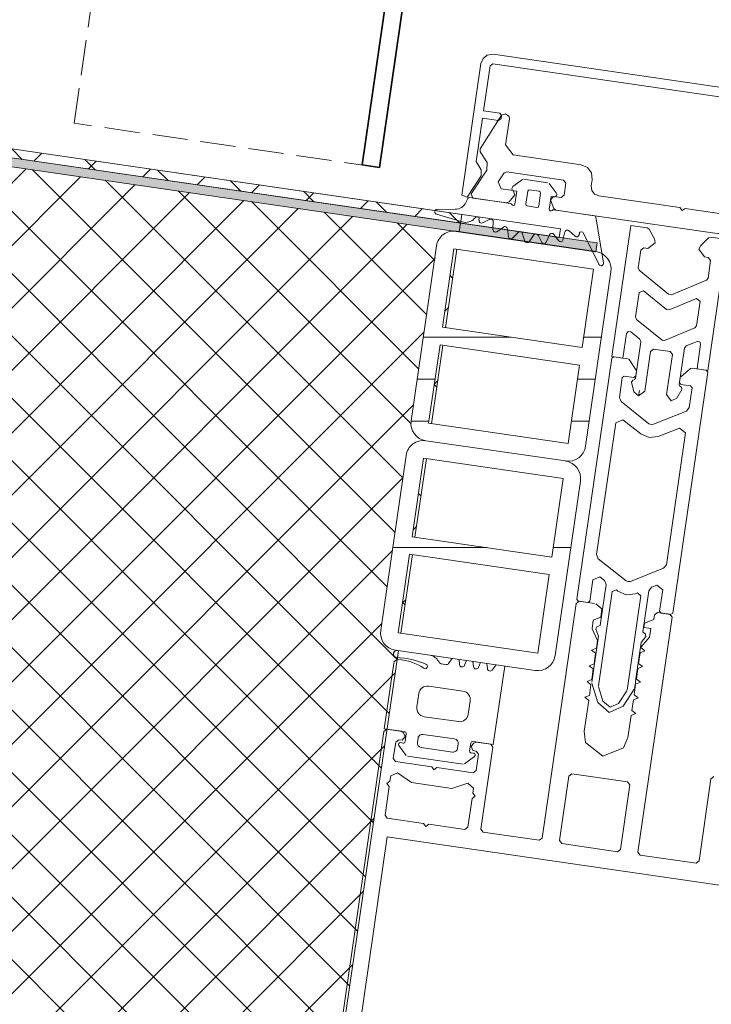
# Model space of a CAD drawing. Header units: millimetres. Extents: x 4446500 to 4448127, y 8380488 to 8381436.
# Tile 12 of 30: x 4447915 to 4447994, y 8380977 to 8381089. Entities that reach past the tile are written whole.
import ezdxf

# ---------------------------------------------------------------- set-up
doc = ezdxf.new("R2010")
doc.units = ezdxf.units.MM
doc.linetypes.add('01 Штриховая _4 мм_', pattern=[5.5, 4, -1.5])
doc.layers.add('Линии', color=7, linetype='Continuous', lineweight=18, true_color=0x00a600)
for name, color, linetype, lineweight in [('Обобщенные модели', 7, 'Continuous', 18), ('Размеры', 7, 'Continuous', 9), ('Размеры-5', 7, 'Continuous', 9), ('Тонкие линии', 7, 'Continuous', 18), ('Элементы узлов', 7, 'Continuous', 18)]:
    doc.layers.add(name, color=color, linetype=linetype, lineweight=lineweight)
doc.styles.add('GOST Common', font='GOST_Common.ttf', dxfattribs={"width": 0.9, "height": 10})
doc.dimstyles.new('ADSK_Основной_2_0_1', dxfattribs={"dimscale": 304.8, "dimtxt": 10.05715, "dimasz": 0.023196, "dimexe": 0.024606, "dimexo": 0.049213, "dimgap": 0.008202, "dimtad": 1, "dimdec": 0, "dimzin": 0, "dimdsep": 46, "dimtxsty": 'GOST Common', "dimblk1": 'OBLIQUE', "dimblk2": 'OBLIQUE', "dimsah": 1, "dimcen": 0.09, "dimdle": 0.024606, "dimazin": 0, "dimtfac": 1, "dimtdec": 4, "dimtix": 1, "dimtmove": 1, "dimatfit": 3, "dimfxl": 1, "dimtvp": 1, "dimtfill": 1, "dimtolj": 1, "dimtzin": 0, "dimarcsym": 2})
pattern_1 = [(0, (4450656.543, 8289717.818), (0, 38.1), []), (0, (4450656.543, 8289722.593), (0, 38.1), []), (0, (4450656.543, 8289727.343), (0, 38.1), []), (0, (4450656.543, 8289741.592), (0, 38.1), [])]

# ---------------------------------------------------------------- blocks, each defined once
blk = doc.blocks.new('Корп2_Кассета выпуклая - Корп2_Кассета выпуклая_Цвет DESIGN D2-21251831-Разрез 2-2')
at = {"layer": 'Обобщенные модели', "lineweight": 35}
for p, q in [((4447956.28, 8381072.32), (4447966.34, 8381141.59)), ((4447964.08, 8381139.9), (4447954.3, 8381072.61)), ((4447954.3, 8381072.61), (4447956.28, 8381072.32))]:
    blk.add_line(p, q, dxfattribs=at)
blk = doc.blocks.new('Витражная стойка в сборе - Витражная стойка в сборе-21069598-Разрез 2-2')
at = {"layer": 'Элементы узлов'}
h = blk.add_hatch(dxfattribs=at)
h.set_pattern_fill('FP_4', color=256, style=0, pattern_type=2)
h.set_pattern_definition(pattern_1)
h.paths.add_polyline_path([(4447977.93, 8381039.03), (4447978.43, 8381039.15), (4447978.89, 8381039.41), (4447979.27, 8381039.79), (4447979.53, 8381040.22), (4447979.71, 8381041.01), (4447982.55, 8381060.8), (4447982.54, 8381061.05), (4447982.42, 8381061.54), (4447982.16, 8381062), (4447981.8, 8381062.37), (4447981.34, 8381062.64), (4447980.84, 8381062.79), (4447964.73, 8381065.09), (4447964.47, 8381065.1), (4447963.98, 8381064.97), (4447963.44, 8381064.63), (4447963.16, 8381064.36), (4447962.85, 8381063.76), (4447962.76, 8381063.43), (4447959.87, 8381043.31), (4447959.87, 8381043.07), (4447960, 8381042.57), (4447960.25, 8381042.11), (4447960.61, 8381041.74), (4447961.06, 8381041.48), (4447961.89, 8381041.29), (4447977.41, 8381039.03), (4447977.89, 8381039.03)])
h.paths.add_polyline_path([(4447977.69, 8381041.01), (4447961.86, 8381043.31), (4447963.15, 8381052.22), (4447978.99, 8381049.92), (4447977.93, 8381042.64)])
h.paths.add_polyline_path([(4447979.27, 8381051.9), (4447963.44, 8381054.2), (4447964.73, 8381063.11), (4447980.57, 8381060.8), (4447979.32, 8381052.22)])
h = blk.add_hatch(dxfattribs=at)
h.set_pattern_fill('FP_4', color=256, style=0, pattern_type=2)
h.set_pattern_definition(pattern_1)
h.paths.add_polyline_path([(4447974.48, 8381015.27), (4447974.98, 8381015.4), (4447975.44, 8381015.66), (4447975.82, 8381016.04), (4447976.08, 8381016.47), (4447976.26, 8381017.26), (4447979.1, 8381037.05), (4447979.09, 8381037.3), (4447978.89, 8381037.93), (4447978.71, 8381038.25), (4447978.35, 8381038.62), (4447977.69, 8381038.95), (4447977.39, 8381039.04), (4447961.28, 8381041.34), (4447961.02, 8381041.35), (4447960.53, 8381041.22), (4447959.99, 8381040.88), (4447959.7, 8381040.59), (4447959.45, 8381040.17), (4447959.31, 8381039.68), (4447956.42, 8381019.56), (4447956.42, 8381019.32), (4447956.54, 8381018.82), (4447956.8, 8381018.36), (4447957.16, 8381017.99), (4447957.6, 8381017.73), (4447958.44, 8381017.54), (4447973.96, 8381015.28)])
h.paths.add_polyline_path([(4447974.24, 8381017.26), (4447958.41, 8381019.56), (4447959.7, 8381028.47), (4447975.53, 8381026.17), (4447974.48, 8381018.89)])
h.paths.add_polyline_path([(4447975.82, 8381028.15), (4447959.99, 8381030.45), (4447961.28, 8381039.35), (4447977.12, 8381037.05), (4447975.87, 8381028.47)])
for p, q in [((4447968.04, 8381084.7), (4447968.52, 8381085.07)), ((4447968.52, 8381085.07), (4447969.2, 8381085.17)), ((4447969.2, 8381085.17), (4448016.21, 8381078.33)), ((4447965.62, 8381069.18), (4447967.79, 8381084.11)), ((4447967.79, 8381084.11), (4447968.04, 8381084.7)), ((4447968.85, 8381083.87), (4447968.1, 8381078.76)), ((4447969.13, 8381084.08), (4447968.85, 8381083.87)), ((4448015.97, 8381077.27), (4447969.13, 8381084.08)), ((4447968.1, 8381078.76), (4447969.92, 8381078.49)), ((4447969.92, 8381078.49), (4447970.13, 8381078.21)), ((4447970.13, 8381078.21), (4447970.08, 8381077.88)), ((4447967.98, 8381077.93), (4447967.26, 8381072.99)), ((4447969.8, 8381077.67), (4447967.98, 8381077.93)), ((4447970.08, 8381077.88), (4447969.8, 8381077.67)), ((4447967.26, 8381072.99), (4447967.82, 8381072.07)), ((4447967.82, 8381072.07), (4447967.81, 8381071.36)), ((4447967.81, 8381071.36), (4447966.23, 8381068.95)), ((4447966.23, 8381068.95), (4447965.62, 8381069.18)), ((4447980.84, 8381062.79), (4447964.99, 8381065.09)), ((4447962.76, 8381063.43), (4447959.88, 8381043.59)), ((4447963.44, 8381054.2), (4447964.73, 8381063.11)), ((4447964.73, 8381063.11), (4447980.57, 8381060.8)), ((4447980.57, 8381060.8), (4447979.27, 8381051.9)), ((4447979.67, 8381040.72), (4447982.54, 8381060.5)), ((4447979.27, 8381051.9), (4447963.44, 8381054.2)), ((4447961.86, 8381043.31), (4447963.15, 8381052.22)), ((4447963.15, 8381052.22), (4447978.99, 8381049.92)), ((4447978.99, 8381049.92), (4447977.69, 8381041.01)), ((4447977.69, 8381041.01), (4447961.86, 8381043.31)), ((4447977.39, 8381039.04), (4447961.54, 8381041.34)), ((4447959.31, 8381039.68), (4447956.42, 8381019.84)), ((4447959.99, 8381030.45), (4447961.28, 8381039.35)), ((4447961.28, 8381039.35), (4447977.12, 8381037.05)), ((4447977.12, 8381037.05), (4447975.82, 8381028.15)), ((4447976.22, 8381016.97), (4447979.09, 8381036.75)), ((4447975.82, 8381028.15), (4447959.99, 8381030.45)), ((4447958.41, 8381019.56), (4447959.7, 8381028.47)), ((4447959.7, 8381028.47), (4447975.53, 8381026.17)), ((4447975.53, 8381026.17), (4447974.24, 8381017.26)), ((4447978.59, 8381022.89), (4447974.73, 8380996.27)), ((4447978.93, 8381023.15), (4447978.59, 8381022.89)), ((4447980.67, 8381022.89), (4447978.93, 8381023.15)), ((4447981.53, 8381022.26), (4447980.82, 8381022.83)), ((4447980.54, 8381020.99), (4447981.4, 8381021.34)), ((4447981.4, 8381021.34), (4447981.53, 8381022.26)), ((4447985.61, 8380994.69), (4447989.48, 8381021.31)), ((4447987.5, 8381021.6), (4447987.43, 8381021.08)), ((4447987.84, 8381021.85), (4447987.5, 8381021.6)), ((4447989.23, 8381021.65), (4447987.84, 8381021.85)), ((4447989.48, 8381021.31), (4447989.23, 8381021.65)), ((4447980.4, 8381020), (4447980.54, 8381020.99)), ((4447986.35, 8381020.65), (4447986.28, 8381020.16)), ((4447986.28, 8381020.16), (4447987.07, 8381020.04)), ((4447987.43, 8381021.08), (4447986.35, 8381020.65)), ((4447974.24, 8381017.26), (4447958.41, 8381019.56)), ((4447981.02, 8381018.7), (4447980.4, 8381020)), ((4447986.93, 8381019.06), (4447985.97, 8381017.98)), ((4447987.07, 8381020.04), (4447986.93, 8381019.06)), ((4447980.89, 8381017.8), (4447981.02, 8381018.7)), ((4447985.95, 8381017.87), (4447986.4, 8381017.51)), ((4447958.1, 8381017.59), (4447973.96, 8381015.28)), ((4447980.35, 8381017.59), (4447980.89, 8381017.8)), ((4447980.8, 8381017.23), (4447980.35, 8381017.59)), ((4447980.63, 8381016.02), (4447980.8, 8381017.23)), ((4447985.87, 8381017.3), (4447985.69, 8381016.09)), ((4447986.4, 8381017.51), (4447985.87, 8381017.3)), ((4447980.09, 8381015.8), (4447980.63, 8381016.02)), ((4447980.54, 8381015.45), (4447980.09, 8381015.8)), ((4447986.14, 8381015.73), (4447985.61, 8381015.52)), ((4447985.69, 8381016.09), (4447986.14, 8381015.73)), ((4447980.37, 8381014.24), (4447980.54, 8381015.45)), ((4447985.61, 8381015.52), (4447985.43, 8381014.31)), ((4447979.83, 8381014.02), (4447980.37, 8381014.24)), ((4447980.28, 8381013.66), (4447979.83, 8381014.02)), ((4447980.11, 8381012.46), (4447980.28, 8381013.66)), ((4447985.35, 8381013.74), (4447985.17, 8381012.53)), ((4447985.88, 8381013.95), (4447985.35, 8381013.74)), ((4447985.43, 8381014.31), (4447985.88, 8381013.95)), ((4447979.57, 8381012.24), (4447980.11, 8381012.46)), ((4447985.17, 8381012.53), (4447985.63, 8381012.17)), ((4447979.52, 8381008.41), (4447980.03, 8381011.88)), ((4447980.03, 8381011.88), (4447979.57, 8381012.24)), ((4447985.09, 8381011.96), (4447984.91, 8381010.75)), ((4447985.63, 8381012.17), (4447985.09, 8381011.96)), ((4447984.83, 8381010.17), (4447984.47, 8381007.69)), ((4447985.37, 8381010.39), (4447984.83, 8381010.17)), ((4447984.91, 8381010.75), (4447985.37, 8381010.39)), ((4447956.78, 8381008.38), (4447939.71, 8380890.91)), ((4447957.12, 8381008.63), (4447956.78, 8381008.38)), ((4447958.77, 8381008.39), (4447957.12, 8381008.63)), ((4447959.01, 8381008.21), (4447958.77, 8381008.39)), ((4447959.18, 8381007.78), (4447959.01, 8381008.21)), ((4447979.67, 8381007.12), (4447979.52, 8381008.41)), ((4447957.85, 8381005.29), (4447958.12, 8381007.17)), ((4447958.12, 8381007.17), (4447958.46, 8381007.43)), ((4447958.46, 8381007.43), (4447958.86, 8381007.37)), ((4447958.86, 8381007.37), (4447959.18, 8381007.78)), ((4447966.97, 8381007.05), (4447966.68, 8381006.69)), ((4447966.68, 8381006.69), (4447966.87, 8381006.21)), ((4447967.25, 8381007.16), (4447966.97, 8381007.05)), ((4447968.9, 8381006.92), (4447967.25, 8381007.16)), ((4447969.15, 8381006.58), (4447968.9, 8381006.92)), ((4447981.64, 8381005.58), (4447979.67, 8381007.12)), ((4447984.47, 8381007.69), (4447983.96, 8381006.5)), ((4447966.87, 8381006.21), (4447967.27, 8381006.15)), ((4447967.52, 8381005.81), (4447967.25, 8381003.93)), ((4447967.27, 8381006.15), (4447967.52, 8381005.81)), ((4447967.8, 8380997.28), (4447969.15, 8381006.58)), ((4447983.96, 8381006.5), (4447981.64, 8381005.58)), ((4447958.1, 8381004.95), (4447957.85, 8381005.29)), ((4447962.21, 8381004.36), (4447958.1, 8381004.95)), ((4447958.34, 8381003.66), (4447957.56, 8381003.32)), ((4447959.93, 8381002.57), (4447958.34, 8381003.66)), ((4447962.46, 8381004.02), (4447962.21, 8381004.36)), ((4447962.8, 8381004.27), (4447962.46, 8381004.02)), ((4447966.91, 8381003.67), (4447962.8, 8381004.27)), ((4447967.25, 8381003.93), (4447966.91, 8381003.67)), ((4447977.77, 8381003.31), (4447978.11, 8381003.56)), ((4447978.11, 8381003.56), (4447984.44, 8381002.64)), ((4447957.47, 8381002.72), (4447957.13, 8381002.47)), ((4447957.13, 8381002.47), (4447957.39, 8381002.13)), ((4447957.56, 8381003.32), (4447957.47, 8381002.72)), ((4447964.48, 8381001.91), (4447959.93, 8381002.57)), ((4447966.31, 8381002.5), (4447964.48, 8381001.91)), ((4447966.96, 8381001.95), (4447966.31, 8381002.5)), ((4447976.71, 8380995.99), (4447977.77, 8381003.31)), ((4447984.7, 8381002.3), (4447983.63, 8380994.98)), ((4447984.44, 8381002.64), (4447984.7, 8381002.3)), ((4447993.89, 8381002.99), (4447992.54, 8380993.68)), ((4447994.23, 8381003.24), (4447993.89, 8381002.99)), ((4447957.39, 8381002.13), (4447956.91, 8380998.86)), ((4447966.88, 8381001.36), (4447966.96, 8381001.95)), ((4447967.13, 8381001.02), (4447966.88, 8381001.36)), ((4447966.31, 8380997.5), (4447966.79, 8381000.76)), ((4447966.79, 8381000.76), (4447967.13, 8381001.02)), ((4447956.91, 8380998.86), (4447957.17, 8380998.52)), ((4447957.17, 8380998.52), (4447961.27, 8380997.93)), ((4447961.27, 8380997.93), (4447961.53, 8380997.59)), ((4447961.53, 8380997.59), (4447961.87, 8380997.84)), ((4447961.87, 8380997.84), (4447965.97, 8380997.24)), ((4447965.97, 8380997.24), (4447966.31, 8380997.5)), ((4447968.05, 8380996.94), (4447967.8, 8380997.28)), ((4447974.39, 8380996.02), (4447968.05, 8380996.94)), ((4447942.36, 8380894.57), (4447957.16, 8380996.4)), ((4447957.16, 8380996.4), (4448002.49, 8380989.81)), ((4447974.73, 8380996.27), (4447974.39, 8380996.02)), ((4447976.96, 8380995.65), (4447976.71, 8380995.99)), ((4447983.29, 8380994.73), (4447976.96, 8380995.65)), ((4447983.63, 8380994.98), (4447983.29, 8380994.73)), ((4447985.87, 8380994.35), (4447985.61, 8380994.69)), ((4447992.2, 8380993.43), (4447985.87, 8380994.35)), ((4447992.54, 8380993.68), (4447992.2, 8380993.43))]:
    blk.add_line(p, q, dxfattribs=at)
at = {"layer": 'Элементы узлов', "color": 127, "true_color": 0x3a7676}
for p, q in [((4447970.13, 8381078.24), (4447967.72, 8381074.42)), ((4447970.6, 8381078.42), (4447970.13, 8381078.24)), ((4447970.99, 8381078.11), (4447970.6, 8381078.42)), ((4447970.59, 8381074.89), (4447971.02, 8381077.85)), ((4447971.02, 8381077.85), (4447970.99, 8381078.11)), ((4447971.44, 8381073.75), (4447970.59, 8381074.89)), ((4447967.72, 8381074.42), (4447967.72, 8381074.09)), ((4447967.72, 8381074.09), (4447968.49, 8381072.89)), ((4447979.15, 8381072.63), (4447971.44, 8381073.75)), ((4447968.49, 8381072.89), (4447968.48, 8381072.02)), ((4447979.87, 8381072.32), (4447979.15, 8381072.63)), ((4447968.48, 8381072.02), (4447966.68, 8381069.32)), ((4447969.75, 8381070.68), (4447970.43, 8381071.7)), ((4447970.43, 8381071.7), (4447970.73, 8381071.83)), ((4447970.73, 8381071.83), (4447977.18, 8381070.9)), ((4447980.33, 8381071.7), (4447979.87, 8381072.32)), ((4447980.42, 8381070.93), (4447980.33, 8381071.7)), ((4447970.09, 8381069.91), (4447969.75, 8381070.68)), ((4447977.18, 8381070.9), (4447977.44, 8381070.56)), ((4447977.44, 8381070.56), (4447977.24, 8381069.17)), ((4447980.32, 8381070.24), (4447980.42, 8381070.93)), ((4447966.68, 8381069.32), (4447966.88, 8381068.86)), ((4447971.45, 8381069.71), (4447970.09, 8381069.91)), ((4447971, 8381068.41), (4447971.65, 8381069.22)), ((4447971.65, 8381069.22), (4447971.45, 8381069.71)), ((4447980.38, 8381069.72), (4447980.32, 8381070.24)), ((4447980.69, 8381069.31), (4447980.38, 8381069.72)), ((4447981.17, 8381069.1), (4447980.69, 8381069.31)), ((4447966.88, 8381068.86), (4447970.72, 8381068.3)), ((4447970.72, 8381068.3), (4447971, 8381068.41)), ((4447976.01, 8381069.05), (4447975.68, 8381068.64)), ((4447975.68, 8381068.64), (4447976.07, 8381067.67)), ((4447976.9, 8381068.92), (4447976.01, 8381069.05)), ((4447977.24, 8381069.17), (4447976.9, 8381068.92)), ((4447990.37, 8381067.77), (4447981.17, 8381069.1)), ((4447976.07, 8381067.67), (4447976.3, 8381067.49)), ((4447976.3, 8381067.49), (4448004.37, 8381063.41)), ((4447990.62, 8381067.43), (4447990.37, 8381067.77)), ((4447990.96, 8381067.68), (4447990.62, 8381067.43)), ((4448000.17, 8381066.34), (4447990.96, 8381067.68))]:
    blk.add_line(p, q, dxfattribs=at)
at = {"layer": 'Элементы узлов', "color": 196, "true_color": 0x400080}
for p, q in [((4447971.41, 8381070.16), (4447972.51, 8381070.96)), ((4447972.64, 8381070.99), (4447975.4, 8381070.59)), ((4447975.52, 8381070.52), (4447976.34, 8381069.44)), ((4447971.85, 8381069.62), (4447971.54, 8381069.66)), ((4447971.64, 8381068.16), (4447971.85, 8381069.62)), ((4447972.9, 8381068.17), (4447973.11, 8381069.62)), ((4447973.32, 8381069.78), (4447974.41, 8381069.62)), ((4447974.56, 8381069.41), (4447974.35, 8381067.96)), ((4447966.09, 8381068.35), (4447966.31, 8381068.81)), ((4447966.51, 8381068.91), (4447971.15, 8381068.24)), ((4447975.76, 8381069.05), (4447975.55, 8381067.6)), ((4447976.08, 8381069), (4447975.76, 8381069.05)), ((4447965.68, 8381066.16), (4447962.76, 8381067.03)), ((4447962.83, 8381067.57), (4447964.89, 8381067.59)), ((4447974.14, 8381067.8), (4447973.05, 8381067.96)), ((4447976.05, 8381067.52), (4447980.69, 8381066.85)), ((4447967.2, 8381066.69), (4447967.05, 8381066.53)), ((4447967.57, 8381066.34), (4447967.6, 8381066.52)), ((4447968.8, 8381066.45), (4447967.96, 8381066.05)), ((4447969.16, 8381065.26), (4447969.2, 8381066.19)), ((4447980.84, 8381066.7), (4447981.7, 8381061.5)), ((4447970.35, 8381065.57), (4447969.6, 8381065.03)), ((4447970.92, 8381064.46), (4447970.79, 8381065.38)), ((4447972.04, 8381064.97), (4447971.39, 8381064.31)), ((4447972.78, 8381063.98), (4447972.49, 8381064.86)), ((4447977.33, 8381065.01), (4447977.1, 8381064.11)), ((4447978.48, 8381064.52), (4447977.79, 8381065.14)), ((4447978.96, 8381064.87), (4447978.93, 8381064.69)), ((4447981.19, 8381061.33), (4447979.39, 8381064.92)), ((4447973.8, 8381064.67), (4447973.27, 8381063.91)), ((4447974.7, 8381063.83), (4447974.27, 8381064.65)), ((4447975.58, 8381064.69), (4447975.2, 8381063.84)), ((4447976.62, 8381064.01), (4447976.05, 8381064.74)), ((4447957.9, 8381016.1), (4447956.82, 8381008.67)), ((4447963.84, 8381015.94), (4447963.35, 8381016.02)), ((4447964.52, 8381016.64), (4447964.13, 8381016.07)), ((4447965.37, 8381015.95), (4447965.31, 8381016.53)), ((4447966.17, 8381016.4), (4447965.94, 8381015.87)), ((4447966.95, 8381015.72), (4447966.89, 8381016.3)), ((4447967.75, 8381016.17), (4447967.53, 8381015.64)), ((4447968.53, 8381015.49), (4447968.47, 8381016.07)), ((4447969.54, 8381015.91), (4447969.07, 8381015.33)), ((4447970.49, 8381015.77), (4447969.19, 8381006.87)), ((4447969.19, 8381006.87), (4447970.49, 8381015.77)), ((4447961.87, 8381013.5), (4447965.73, 8381012.94)), ((4447960.52, 8381011.17), (4447960.74, 8381012.66)), ((4447966.58, 8381011.81), (4447966.36, 8381010.32)), ((4447965.23, 8381009.48), (4447961.37, 8381010.04)), ((4447956.82, 8381008.67), (4447959.1, 8381008.34)), ((4447959.32, 8381008.11), (4447959.19, 8381007.22)), ((4447961.23, 8381008.04), (4447964.79, 8381007.52)), ((4447958.48, 8381006.78), (4447959.32, 8381005.64)), ((4447958.96, 8381007.05), (4447958.67, 8381007.1)), ((4447960.59, 8381007.12), (4447960.66, 8381007.61)), ((4447965.21, 8381006.95), (4447965.14, 8381006.46)), ((4447966.51, 8381006.16), (4447966.64, 8381007.05)), ((4447966.91, 8381007.21), (4447969.19, 8381006.87)), ((4447959.45, 8381005.57), (4447965.79, 8381004.65)), ((4447964.57, 8381006.03), (4447961.01, 8381006.55)), ((4447966.98, 8381005.89), (4447966.68, 8381005.93)), ((4447965.94, 8381004.68), (4447967.07, 8381005.53))]:
    blk.add_line(p, q, dxfattribs=at)
at = {"layer": 'Элементы узлов', "color": 232, "true_color": 0xbb005e}
for p, q in [((4447984.82, 8381065.73), (4447982.66, 8381050.89)), ((4447986.65, 8381065.47), (4447984.82, 8381065.73)), ((4447986.87, 8381065.32), (4447986.65, 8381065.47)), ((4447987.48, 8381064.24), (4447986.87, 8381065.32)), ((4447986.72, 8381063.13), (4447987.57, 8381063.77)), ((4447987.57, 8381063.77), (4447987.48, 8381064.24)), ((4447993.62, 8381064.34), (4447992.74, 8381063.48)), ((4447993.55, 8381049.31), (4447995.71, 8381064.15)), ((4447993.87, 8381064.42), (4447993.62, 8381064.34)), ((4447995.71, 8381064.15), (4447993.87, 8381064.42)), ((4447985.64, 8381060.94), (4447985.93, 8381062.94)), ((4447985.93, 8381062.94), (4447986.27, 8381063.2)), ((4447986.27, 8381063.2), (4447986.72, 8381063.13)), ((4447992.74, 8381063.48), (4447992.51, 8381063.05)), ((4447992.51, 8381063.05), (4447993.15, 8381062.2)), ((4447993.15, 8381062.2), (4447993.59, 8381062.13)), ((4447993.85, 8381061.79), (4447993.56, 8381059.78)), ((4447993.59, 8381062.13), (4447993.85, 8381061.79)), ((4447985.75, 8381060.66), (4447985.64, 8381060.94)), ((4447989.09, 8381057.94), (4447985.75, 8381060.66)), ((4447993.37, 8381059.55), (4447989.4, 8381057.9)), ((4447993.56, 8381059.78), (4447993.37, 8381059.55)), ((4447985.74, 8381058.15), (4447985.34, 8381055.37)), ((4447986.23, 8381058.34), (4447985.74, 8381058.15)), ((4447988.84, 8381056.21), (4447986.23, 8381058.34)), ((4447989.4, 8381057.9), (4447989.09, 8381057.94)), ((4447992.25, 8381057.46), (4447989.14, 8381056.17)), ((4447992.67, 8381057.14), (4447992.25, 8381057.46)), ((4447992.26, 8381054.37), (4447992.67, 8381057.14)), ((4447989.14, 8381056.17), (4447988.84, 8381056.21)), ((4447985.34, 8381055.37), (4447985.44, 8381055.1)), ((4447985.44, 8381055.1), (4447988.34, 8381052.74)), ((4447984.31, 8381053.5), (4447984.49, 8381053.74)), ((4447984.49, 8381053.74), (4447984.79, 8381053.69)), ((4447984.79, 8381053.69), (4447985.83, 8381052.85)), ((4447988.64, 8381052.7), (4447992.08, 8381054.13)), ((4447992.08, 8381054.13), (4447992.26, 8381054.37)), ((4447983.9, 8381050.71), (4447984.31, 8381053.5)), ((4447985.94, 8381052.57), (4447985.34, 8381048.43)), ((4447985.83, 8381052.85), (4447985.94, 8381052.57)), ((4447988.34, 8381052.74), (4447988.64, 8381052.7)), ((4447991.07, 8381052.09), (4447992.31, 8381052.6)), ((4447992.31, 8381052.6), (4447992.63, 8381052.54)), ((4447992.63, 8381052.54), (4447992.72, 8381052.28)), ((4447986.38, 8381046.94), (4447987.04, 8381051.46)), ((4447987.04, 8381051.46), (4447987.38, 8381051.72)), ((4447987.38, 8381051.72), (4447989.26, 8381051.45)), ((4447989.26, 8381051.45), (4447989.52, 8381051.11)), ((4447990.29, 8381047.71), (4447990.89, 8381051.85)), ((4447990.89, 8381051.85), (4447991.07, 8381052.09)), ((4447992.72, 8381052.28), (4447992.31, 8381049.49)), ((4447982.63, 8381050.69), (4447978.67, 8381023.38)), ((4447982.86, 8381050.86), (4447982.63, 8381050.69)), ((4447982.66, 8381050.89), (4447983.9, 8381050.71)), ((4447984.47, 8381050.63), (4447982.86, 8381050.86)), ((4447984.61, 8381050.54), (4447984.47, 8381050.63)), ((4447985.42, 8381049.33), (4447984.61, 8381050.54)), ((4447989.52, 8381051.11), (4447988.86, 8381046.58)), ((4447985.37, 8381048.68), (4447985.45, 8381049.19)), ((4447991.58, 8381049.53), (4447990.47, 8381048.6)), ((4447991.74, 8381049.57), (4447991.58, 8381049.53)), ((4447993.35, 8381049.34), (4447991.74, 8381049.57)), ((4447992.31, 8381049.49), (4447993.55, 8381049.31)), ((4447993.52, 8381049.11), (4447993.35, 8381049.34)), ((4447983.5, 8381046.24), (4447983.83, 8381048.5)), ((4447983.83, 8381048.5), (4447984.06, 8381048.66)), ((4447984.06, 8381048.66), (4447985.15, 8381048.51)), ((4447985.01, 8381048.2), (4447984.88, 8381047.96)), ((4447985.21, 8381048.27), (4447985.01, 8381048.2)), ((4447985.15, 8381048.51), (4447985.37, 8381048.68)), ((4447985.34, 8381048.43), (4447985.21, 8381048.27)), ((4447989.55, 8381021.8), (4447993.52, 8381049.11)), ((4447990.4, 8381048.47), (4447990.32, 8381047.96)), ((4447984.88, 8381047.96), (4447985.16, 8381046.87)), ((4447985.68, 8381046.41), (4447985.77, 8381047.03)), ((4447985.68, 8381046.41), (4447986.38, 8381046.94)), ((4447990.01, 8381046.17), (4447990.59, 8381047.13)), ((4447990.36, 8381047.53), (4447990.29, 8381047.71)), ((4447990.32, 8381047.96), (4447990.49, 8381047.73)), ((4447990.54, 8381047.4), (4447990.36, 8381047.53)), ((4447990.49, 8381047.73), (4447991.58, 8381047.57)), ((4447990.59, 8381047.13), (4447990.54, 8381047.4)), ((4447991.75, 8381047.35), (4447991.42, 8381045.09)), ((4447991.58, 8381047.57), (4447991.75, 8381047.35)), ((4447983.69, 8381045.78), (4447983.5, 8381046.24)), ((4447986.86, 8381043.27), (4447983.69, 8381045.78)), ((4447985.16, 8381046.87), (4447985.68, 8381046.41)), ((4447988.86, 8381046.58), (4447989.39, 8381045.87)), ((4447989.39, 8381045.87), (4447990.01, 8381046.17)), ((4447991.11, 8381044.7), (4447987.36, 8381043.2)), ((4447991.42, 8381045.09), (4447991.11, 8381044.7)), ((4447983.09, 8381043.38), (4447983.89, 8381043.7)), ((4447983.89, 8381043.7), (4447985.93, 8381042.1)), ((4447980.91, 8381028.43), (4447983.09, 8381043.38)), ((4447987.1, 8381043.17), (4447986.86, 8381043.27)), ((4447987.36, 8381043.2), (4447987.1, 8381043.17)), ((4447987.91, 8381041.81), (4447990.33, 8381042.77)), ((4447990.33, 8381042.77), (4447991.01, 8381042.23)), ((4447985.93, 8381042.1), (4447986.88, 8381041.69)), ((4447986.88, 8381041.69), (4447987.91, 8381041.81)), ((4447991.01, 8381042.23), (4447988.83, 8381027.28)), ((4447981.1, 8381027.96), (4447980.91, 8381028.43)), ((4447984.27, 8381025.46), (4447981.1, 8381027.96)), ((4447988.52, 8381026.88), (4447984.77, 8381025.39)), ((4447988.83, 8381027.28), (4447988.52, 8381026.88)), ((4447980.5, 8381025.57), (4447981.3, 8381025.89)), ((4447981.3, 8381025.89), (4447981.8, 8381025.5)), ((4447980.15, 8381023.16), (4447980.5, 8381025.57)), ((4447981.99, 8381025.03), (4447981.31, 8381020.37)), ((4447981.8, 8381025.5), (4447981.99, 8381025.03)), ((4447984.51, 8381025.36), (4447984.27, 8381025.46)), ((4447984.77, 8381025.39), (4447984.51, 8381025.36)), ((4447986.84, 8381024.33), (4447987.15, 8381024.72)), ((4447987.15, 8381024.72), (4447987.74, 8381024.96)), ((4447987.74, 8381024.96), (4447988.42, 8381024.42)), ((4447981.13, 8381013.54), (4447982.68, 8381024.23)), ((4447982.68, 8381024.23), (4447983.16, 8381024.43)), ((4447983.16, 8381024.43), (4447983.34, 8381024.28)), ((4447983.34, 8381024.28), (4447984.29, 8381023.87)), ((4447984.29, 8381023.87), (4447985.32, 8381023.99)), ((4447985.95, 8381023.76), (4447984.39, 8381013.06)), ((4447985.32, 8381023.99), (4447985.54, 8381024.08)), ((4447985.54, 8381024.08), (4447985.95, 8381023.76)), ((4447986.16, 8381019.66), (4447986.84, 8381024.33)), ((4447988.42, 8381024.42), (4447988.07, 8381022.01)), ((4447978.67, 8381023.38), (4447978.83, 8381023.15)), ((4447978.83, 8381023.15), (4447979.92, 8381022.99)), ((4447979.92, 8381022.99), (4447980.15, 8381023.16)), ((4447988.07, 8381022.01), (4447988.24, 8381021.78)), ((4447988.24, 8381021.78), (4447989.32, 8381021.63)), ((4447989.32, 8381021.63), (4447989.55, 8381021.8)), ((4447980.93, 8381020.22), (4447980.82, 8381019.96)), ((4447981.31, 8381020.37), (4447980.93, 8381020.22)), ((4447981.14, 8381019.17), (4447980.53, 8381015.02)), ((4447980.82, 8381019.96), (4447981.14, 8381019.17)), ((4447985.98, 8381018.47), (4447986.51, 8381019.13)), ((4447986.48, 8381019.41), (4447986.16, 8381019.66)), ((4447986.51, 8381019.13), (4447986.48, 8381019.41)), ((4447985.38, 8381014.32), (4447985.98, 8381018.47)), ((4447980.48, 8381014.63), (4447980.38, 8381013.95)), ((4447980.53, 8381015.02), (4447980.48, 8381014.63)), ((4447980.38, 8381013.86), (4447981.05, 8381011.64)), ((4447981.63, 8381011.81), (4447981.13, 8381013.45)), ((4447985.23, 8381013.24), (4447985.32, 8381013.92)), ((4447985.32, 8381013.92), (4447985.38, 8381014.32)), ((4447984.36, 8381012.98), (4447983.42, 8381011.55)), ((4447983.92, 8381011.22), (4447985.19, 8381013.16)), ((4447981.05, 8381011.64), (4447982.35, 8381010.51)), ((4447982.44, 8381011.11), (4447981.63, 8381011.81)), ((4447982.35, 8381010.51), (4447983.92, 8381011.22)), ((4447983.42, 8381011.55), (4447982.44, 8381011.11))]:
    blk.add_line(p, q, dxfattribs=at)
at = {"layer": 'Элементы узлов', "color": 196, "true_color": 0x400080}
for centre, radius, start, end in [((4447964.87, 8381068.94), 1.35, 270.6447, 334.0696), ((4447957.66, 8381006.78), 10, 66.7821, 86.6508), ((4447961.47, 8381015.28), 1.85, 28.5401, 68.3279), ((4447957.99, 8381010.54), 6, 56.2312, 85.7742), ((4447965.59, 8381011.95), 1, 351.7307, 81.7307), ((4447965.37, 8381010.47), 1, 261.7307, 351.7307)]:
    blk.add_arc(centre, radius, start, end, dxfattribs=at)
at = {"layer": 'Элементы узлов'}
for centre, radius, start, end in [((4447964.7, 8381063.14), 1.97, 81.7307, 171.7307), ((4447980.55, 8381060.79), 2.02, 351.7307, 81.7307), ((4447961.84, 8381043.3), 1.99, 171.7307, 261.1448), ((4447961.25, 8381039.39), 1.97, 81.7307, 171.7307), ((4447977.69, 8381041.01), 2, 261.7307, 351.7307), ((4447977.09, 8381037.04), 2.02, 351.7307, 81.7307), ((4447958.39, 8381019.55), 1.99, 171.7307, 261.7307), ((4447974.24, 8381017.26), 2, 261.7307, 351.7307)]:
    blk.add_arc(centre, radius, start, end, dxfattribs=at)
at = {"layer": 'Элементы узлов', "color": 196, "true_color": 0x400080}
for centre, major_axis, start_param, end_param in [((4447971.58, 8381069.94), (-0.128, 0.244), 0.14862, 2.515855), ((4447973.29, 8381069.6), (0.174, 0.058), 1.105934, 2.67673), ((4447974.38, 8381069.44), (0.139, 0.12), 5.425624, 6.99642), ((4447976.12, 8381069.28), (0.261, 0.088), 4.242007, 6.609241), ((4447966.48, 8381068.73), (-0.059, 0.174), 5.81157, 7.074122), ((4447971.12, 8381068.05), (-0.058, 0.174), 4.771126, 5.818323), ((4447971.46, 8381068.19), (0.103, 0.152), 2.545831, 5.163825), ((4447973.08, 8381068.14), (0.055, 0.175), 1.730457, 3.301253), ((4447962.83, 8381067.29), (0.164, 0.222), 0.64678, 3.488858), ((4447974.17, 8381067.98), (-0.096, 0.156), 2.444907, 4.015703), ((4447975.73, 8381067.57), (-0.058, 0.174), 1.105934, 3.723928), ((4447976.02, 8381067.34), (0.165, 0.08), 0.975034, 2.022232), ((4447966.06, 8381067.45), (-0.33, 1.31), 2.60485, 3.711823), ((4447967.33, 8381066.56), (-0.085, 0.163), 5.657448, 6.620485), ((4447967.42, 8381066.55), (-0.016, 0.183), 4.479351, 6.050147), ((4447967.85, 8381066.3), (0.089, 0.261), 1.757141, 3.91807), ((4447968.92, 8381066.2), (0.269, 0.058), 6.033198, 8.086129), ((4447980.66, 8381066.67), (0.013, 0.183), 4.94847, 6.211022), ((4447969.44, 8381065.25), (0.066, 0.267), 1.777873, 4.005337), ((4447970.51, 8381065.34), (0.128, 0.244), 5.335066, 7.387997), ((4447972.23, 8381064.78), (0.255, 0.104), 6.20773, 8.260662), ((4447974.02, 8381064.52), (-0.236, 0.142), 4.170626, 6.223557), ((4447975.83, 8381064.57), (0.061, 0.269), 5.596865, 7.649796), ((4447977.6, 8381064.94), (0.271, 0.051), 0.649992, 2.702923), ((4447979.14, 8381064.85), (0.163, 0.085), 0.945059, 2.515855), ((4447979.23, 8381064.83), (0.07, 0.17), 5.568628, 6.531665), ((4447971.19, 8381064.5), (-0.107, 0.254), 1.311565, 3.539029), ((4447973.04, 8381064.06), (-0.263, 0.082), 0.613433, 2.840897), ((4447974.94, 8381063.95), (-0.269, 0.058), 0.7007, 2.928164), ((4447976.84, 8381064.18), (-0.239, 0.137), 1.180665, 3.408129), ((4447978.66, 8381064.73), (0.208, 0.18), 3.264694, 5.425624), ((4447981.43, 8381061.45), (-0.126, 0.245), 1.559571, 4.401649), ((4447958.26, 8381017.16), (0.378, 0.132), 1.120679, 4.318654), ((4447958.4, 8381016.03), (0.307, 0.395), 0.587646, 2.08787), ((4447961.48, 8381015.74), (-0.097, 0.239), 2.117206, 5.42015), ((4447963.4, 8381016.41), (0.38, 0.126), 3.491618, 4.247527), ((4447963.88, 8381016.24), (0.265, 0.141), 4.077935, 5.202517), ((4447965.67, 8381015.98), (-0.3, 0.011), 0.145293, 2.782444), ((4447967.25, 8381015.75), (0.25, 0.166), 2.662362, 5.299514), ((4447968.83, 8381015.52), (-0.283, 0.101), 0.450348, 2.799139), ((4447961.73, 8381012.51), (0.231, 0.973), 0.088712, 1.659508), ((4447961.51, 8381011.03), (-0.954, 0.299), 0.159661, 1.730457), ((4447959.12, 8381008.14), (0.165, 0.113), 5.540743, 7.344949), ((4447961.16, 8381007.54), (-0.079, 0.494), 5.979198, 7.549995), ((4447958.64, 8381006.9), (-0.199, 0.014), 4.640226, 6.99642), ((4447958.99, 8381007.25), (0.014, 0.199), 3.069429, 4.640226), ((4447961.08, 8381007.05), (-0.158, 0.475), 1.105934, 2.67673), ((4447964.72, 8381007.02), (0.443, 0.232), 5.657448, 7.228244), ((4447966.84, 8381007.02), (-0.093, 0.177), 5.424037, 7.228244), ((4447964.65, 8381006.53), (-0.499, 0.036), 1.498633, 3.06943), ((4447966.71, 8381006.13), (-0.131, 0.151), 0.713235, 2.284031), ((4447966.95, 8381005.69), (-0.131, 0.151), 3.06943, 5.425624)]:
    blk.add_ellipse(centre, major_axis=major_axis, ratio=1, start_param=start_param, end_param=end_param, dxfattribs=at)
blk = doc.blocks.new('HILTI_2D_Сталь оц_L - Оц_сталь L-21265818-Разрез 2-2')
at = {"layer": 'Элементы узлов'}
for p, q in [((4447976.82, 8381065.38), (4447891.41, 8381077.79)), ((4447976.68, 8381064.39), (4447892.25, 8381076.66)), ((4447976.82, 8381065.38), (4447976.68, 8381064.39))]:
    blk.add_line(p, q, dxfattribs=at)
blk = doc.blocks.new('DIMBLOCK3-Разрез 2-2')
at = {"layer": 'Размеры-5'}
for p, q in [((4447968.5, 8381156.43), (4447971.8, 8381179.13)), ((4447969.94, 8381098.95), (4447981.39, 8381177.73)), ((4447970.72, 8381171.7), (4447968.5, 8381156.43)), ((4447987.74, 8381169.23), (4447970.72, 8381171.7)), ((4447983.47, 8381169.85), (4447975.52, 8381171.01)), ((4447980.31, 8381170.31), (4447969.94, 8381098.95)), ((4447996.58, 8381167.95), (4447983.47, 8381169.85))]:
    blk.add_line(p, q, dxfattribs=at)
at = {"layer": 'Размеры-5', "lineweight": 18}
for p, q in [((4447970.72, 8381171.7), (4447974.73, 8381174.69)), ((4447980.31, 8381170.31), (4447984.32, 8381173.3)), ((4447970.72, 8381171.7), (4447966.71, 8381168.71)), ((4447980.31, 8381170.31), (4447976.31, 8381167.32))]:
    blk.add_line(p, q, dxfattribs=at)
at = {"layer": 'Размеры-5', "color": 0, "insert": (4447988.19, 8381184.9), "char_height": 10, "width": 12.8868, "attachment_point": 1, "rotation": 351.7307, "line_spacing_factor": 1.022761, "style": 'GOST Common', "bg_fill": 3, "box_fill_scale": 1.25, "bg_fill_color": 256, "bg_fill_true_color": 13158600, "bg_fill_transparency": 0}
blk.add_mtext('10', dxfattribs=at)
blk = doc.blocks.new('_Oblique')
at = {"color": 0, "linetype": 'ByBlock', "lineweight": -2}
blk.add_line((-0.5, -0.5), (0.5, 0.5), dxfattribs=at)

msp = doc.modelspace()

# ---------------------------------------------------------------- hatches: boundary and pattern name
at = {"layer": 'Элементы узлов'}
h = msp.add_hatch(dxfattribs=at)
h.set_pattern_fill('FP_3', color=256, style=0, pattern_type=2)
h.set_pattern_definition([(45, (4450656.543, 8289717.818), (-3.5355339, 3.5355339), []), (135, (4450656.543, 8289717.818), (-3.5355339, -3.5355339), [])])
h.paths.add_polyline_path([(4447913.19, 8380866.37), (4447939.88, 8380889.87), (4447958.41, 8381017.54), (4447958.1, 8381017.59), (4447957.6, 8381017.73), (4447957.16, 8381017.99), (4447956.8, 8381018.36), (4447956.54, 8381018.82), (4447956.42, 8381019.32), (4447956.42, 8381019.84), (4447959.31, 8381039.68), (4447959.45, 8381040.17), (4447959.87, 8381040.77), (4447960.25, 8381041.07), (4447960.61, 8381041.24), (4447961.06, 8381041.35), (4447961.52, 8381041.35), (4447961.06, 8381041.48), (4447960.61, 8381041.74), (4447960.14, 8381042.31), (4447960, 8381042.57), (4447959.87, 8381043.07), (4447959.88, 8381043.59), (4447962.85, 8381063.76), (4447962.9, 8381063.92), (4447963.16, 8381064.36), (4447963.53, 8381064.72), (4447963.98, 8381064.97), (4447964.47, 8381065.1), (4447964.47, 8381065.15), (4447893.1, 8381075.52), (4447863.74, 8380873.56), (4447893.1, 8380869.29)])
h.paths.add_polyline_path([(4447958.72, 8381019.52), (4447959.99, 8381028.43), (4447959.7, 8381028.47), (4447958.41, 8381019.56)])
h.paths.add_polyline_path([(4447960.31, 8381030.4), (4447961.56, 8381039.32), (4447961.28, 8381039.35), (4447960, 8381030.45), (4447960.14, 8381030.43)])
h.paths.add_polyline_path([(4447962.17, 8381043.27), (4447963.44, 8381052.18), (4447963.15, 8381052.22), (4447961.86, 8381043.31)])
h.paths.add_polyline_path([(4447963.76, 8381054.15), (4447965.05, 8381063.06), (4447964.73, 8381063.11), (4447963.44, 8381054.2), (4447963.53, 8381054.19)])
h.paths.add_polyline_path([(4447965.48, 8381066.01), (4447965.63, 8381067.01), (4447892.39, 8381077.65), (4447892.25, 8381076.66), (4447964.99, 8381066.09)])
at = {"layer": 'Элементы узлов', "true_color": 0x0000a0}
msp.add_hatch(color=174, dxfattribs=at).paths.add_polyline_path([(4447863.61, 8380872.67), (4447893.1, 8381075.52), (4447980.84, 8381062.79), (4447980.98, 8381063.76), (4447892.25, 8381076.66), (4447862.75, 8380873.79), (4447812.16, 8380880.21), (4447812.05, 8380879.28), (4447862.83, 8380872.77)])

# ---------------------------------------------------------------- linework, layer by layer
at = {"layer": 'Линии', "color": 7, "linetype": '01 Штриховая _4 мм_'}
for p, q in [((4447956.28, 8381072.32), (4447966.34, 8381141.59)), ((4447921.64, 8381077.35), (4447926.67, 8381111.99)), ((4447956.28, 8381072.32), (4447921.64, 8381077.35))]:
    msp.add_line(p, q, dxfattribs=at)
at = {"layer": 'Тонкие линии'}
for p, q in [((4447965.63, 8381067.01), (4447892.39, 8381077.65)), ((4447980.98, 8381063.76), (4447892.25, 8381076.66)), ((4447893.1, 8381075.52), (4447980.84, 8381062.77)), ((4447965.34, 8381065.04), (4447965.63, 8381067.01)), ((4447980.84, 8381062.77), (4447980.98, 8381063.76)), ((4447963.76, 8381054.15), (4447965.05, 8381063.06)), ((4447962.17, 8381043.27), (4447963.47, 8381052.17)), ((4447960.31, 8381030.4), (4447961.6, 8381039.31)), ((4447958.72, 8381019.52), (4447960.02, 8381028.42)), ((4447939.88, 8380889.87), (4447958.44, 8381017.54))]:
    msp.add_line(p, q, dxfattribs=at)

# ---------------------------------------------------------------- block references
at = {"layer": 'Обобщенные модели'}
msp.add_blockref('Корп2_Кассета выпуклая - Корп2_Кассета выпуклая_Цвет DESIGN D2-21251831-Разрез 2-2', (0, 0), dxfattribs=at)
at = {"layer": 'Элементы узлов'}
for name in ['Витражная стойка в сборе - Витражная стойка в сборе-21069598-Разрез 2-2', 'HILTI_2D_Сталь оц_L - Оц_сталь L-21265818-Разрез 2-2']:
    msp.add_blockref(name, (0, 0), dxfattribs=at)

# ---------------------------------------------------------------- next in the draw order: dimensions: what is measured, and where the dimension line sits
at = {"layer": 'Размеры'}
dim = msp.add_linear_dim(base=(4447970.72, 8381171.7), p1=(4447967.79, 8381084.11), p2=(4447966.34, 8381141.59), angle=351.7307, dimstyle='ADSK_Основной_2_0_1', override={"dimpost": '<>', "dimfxl": 57.499154}, dxfattribs=at)
dim.commit()
dim.dimension.update_dxf_attribs({"geometry": 'DIMBLOCK3-Разрез 2-2', "text_midpoint": (4447993.61, 8381177.37), "dimtype": 160, "text_rotation": 351.7307})

doc.saveas('drawing.dxf')
